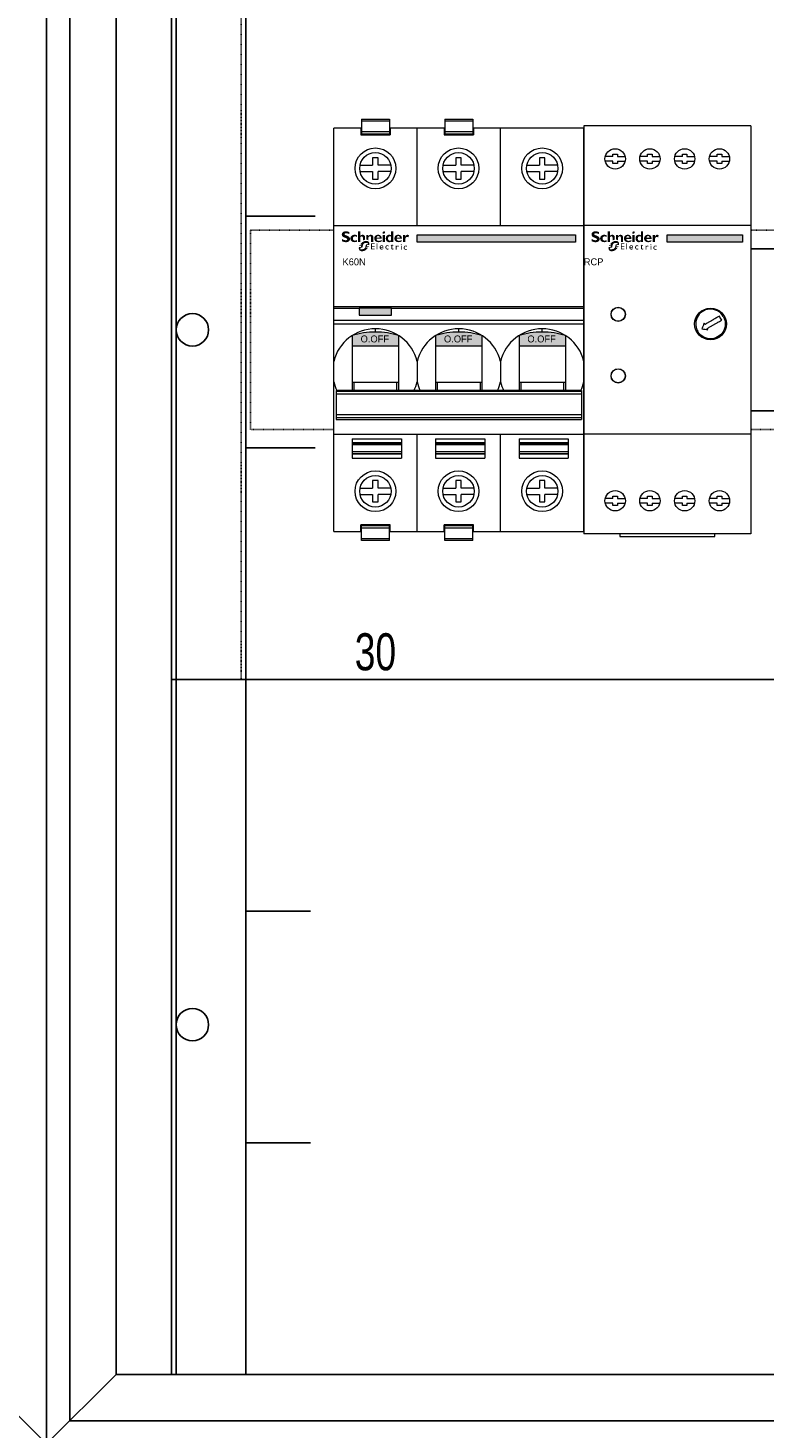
# Model space of a CAD drawing. Header units: millimetres. Extents: x 53896 to 55996, y -16755 to -13785.
# Tile 10 of 24: x 54675 to 54834, y -15602 to -15299. Entities that reach past the tile are written whole.
import ezdxf
from ezdxf.enums import TextEntityAlignment as Align

# ---------------------------------------------------------------- set-up
doc = ezdxf.new("R2010")
doc.units = ezdxf.units.MM
doc.header["$MEASUREMENT"] = 0
doc.linetypes.add('POINTILLE', pattern=[0.2, 0.06, -0.14])
doc.layers.add('2DE_OBJ_Schneider-Devices', color=7, linetype='Continuous', lineweight=18)
doc.layers.add('2DE_OBJ_Schneider-Logo', color=112, linetype='Continuous', lineweight=0)
for name, color, linetype in [('CP_WIPEOUT', 254, 'Continuous'), ('LAYER1', 7, 'Continuous'), ('LAYER13', 7, 'Continuous'), ('LAYER19', 7, 'Continuous'), ('LAYER27', 7, 'Continuous'), ('LAYER3', 7, 'Continuous'), ('LAYER9', 7, 'Continuous')]:
    doc.layers.add(name, color=color, linetype=linetype)
doc.styles.add('CP_ATTR', font='arial.ttf')

# ---------------------------------------------------------------- blocks, each defined once
blk = doc.blocks.new('SYMBOLE_G')
at = {"layer": 'LAYER3', "color": 7}
blk.add_line((580, -1665), (595, -1680), dxfattribs=at)
blk.add_lwpolyline([(0, 0), (595, 0), (595, -1830), (0, -1830)], close=True, dxfattribs=at)
blk = doc.blocks.new('__EDIGRA2__3456_G')
at = {"layer": 'LAYER27', "color": 7}
blk.add_lwpolyline([(5, -5), (300, -5), (300, -1675), (5, -1675)], close=True, dxfattribs=at)
at = {"layer": 'LAYER3', "color": 7}
for p, q in [((28, -15), (28, -1665)), ((15, -1665), (0, -1680))]:
    blk.add_line(p, q, dxfattribs=at)
for points in [[(0, 0), (305, 0), (305, -1830), (0, -1830)], [(15, -15), (290, -15), (290, -1665), (15, -1665)], [(15, -15), (28, -15), (28, -1665), (15, -1665)]]:
    blk.add_lwpolyline(points, close=True, dxfattribs=at)
at = {"layer": 'LAYER9', "color": 7}
for p, q in [((43, -1665), (43, -15)), ((43, -1415), (58, -1415)), ((43, -1465), (58, -1465)), ((43, -1515), (58, -1515)), ((43, -1515), (63, -1515)), ((43, -1565), (57, -1565)), ((43, -1615), (57, -1615))]:
    blk.add_line(p, q, dxfattribs=at)
at = {"layer": 'LAYER9', "color": 7, "width": 0.75}
blk.add_text('30', height=8, dxfattribs=at).set_placement((71, -1513), align=Align.CENTER)
blk = doc.blocks.new('__EDIGRA2__3462_G')
at = {"layer": 'LAYER13', "color": 7, "linetype": 'POINTILLE'}
blk.add_lwpolyline([(15, 0), (235, 0), (235, -150), (15, -150)], close=True, dxfattribs=at)
at = {"layer": 'LAYER13', "color": 7}
blk.add_lwpolyline([(35, -57), (215, -57), (215, -92), (35, -92)], close=True, dxfattribs=at)
at = {"layer": 'LAYER19', "color": 7}
blk.add_lwpolyline([(0, 0), (250, 0), (250, -150), (0, -150)], close=True, dxfattribs=at)
at = {"layer": 'LAYER19', "color": 253, "linetype": 'POINTILLE'}
blk.add_lwpolyline([(17, -53), (233, -53), (233, -96), (17, -96)], close=True, dxfattribs=at)
at = {"layer": 'LAYER19', "color": 7}
for centre in [(4.5, -74.5), (245.5, -74.5)]:
    blk.add_circle(centre, 3.5, dxfattribs=at)
blk = doc.blocks.new('__EDIGRA2__3594_G')
at = {"layer": 'LAYER19', "color": 7}
blk.add_lwpolyline([(0, 0), (250, 0), (250, -150), (0, -150)], close=True, dxfattribs=at)
for centre in [(4.5, -74.5), (245.5, -74.5)]:
    blk.add_circle(centre, 3.5, dxfattribs=at)
blk = doc.blocks.new('Logo Schneider_2009')
for points in [[(1.62, 8.12), (1.87, 8.01), (2.17, 7.9), (2.51, 7.77), (2.73, 7.68), (2.98, 7.54), (3.16, 7.4), (3.26, 7.26), (3.3, 7.1), (3.29, 7.04), (3.24, 6.86), (3.13, 6.73), (2.95, 6.63), (2.72, 6.57), (2.41, 6.55), (2.37, 6.55), (2.18, 6.56), (1.97, 6.59), (1.76, 6.64), (1.55, 6.71), (1.32, 6.79), (1.09, 6.9), (0.85, 7.02), (0.61, 7.16), (0.36, 7.32), (0.36, 6.02), (0.45, 5.97), (0.69, 5.86), (0.93, 5.76), (1.16, 5.67), (1.4, 5.6), (1.63, 5.54), (1.86, 5.49), (2.08, 5.46), (2.31, 5.44), (2.53, 5.43), (2.63, 5.43), (2.89, 5.45), (3.15, 5.48), (3.38, 5.53), (3.61, 5.6), (3.82, 5.69), (4.02, 5.8), (4.2, 5.92), (4.3, 6), (4.47, 6.17), (4.6, 6.35), (4.71, 6.55), (4.79, 6.77), (4.83, 7.01), (4.85, 7.26), (4.84, 7.35), (4.82, 7.58), (4.76, 7.8), (4.68, 8.01), (4.56, 8.2), (4.42, 8.38), (4.25, 8.55), (4.04, 8.71), (3.98, 8.75), (3.84, 8.82), (3.67, 8.9), (3.45, 9), (3.2, 9.11), (2.9, 9.23), (2.57, 9.36), (2.35, 9.45), (2.1, 9.58), (1.91, 9.72), (1.8, 9.86), (1.77, 10.01), (1.77, 10.04), (1.82, 10.21), (1.93, 10.33), (2.11, 10.42), (2.36, 10.48), (2.67, 10.5), (2.7, 10.49), (2.88, 10.49), (3.07, 10.46), (3.28, 10.42), (3.51, 10.36), (3.75, 10.28), (4.01, 10.19), (4.28, 10.09), (4.57, 9.97), (4.57, 11.12), (4.4, 11.19), (4.16, 11.29), (3.91, 11.37), (3.67, 11.44), (3.44, 11.5), (3.2, 11.54), (2.97, 11.57), (2.75, 11.59), (2.53, 11.59), (2.44, 11.59), (2.17, 11.58), (1.91, 11.55), (1.67, 11.5), (1.45, 11.43), (1.24, 11.35), (1.05, 11.24), (0.87, 11.12), (0.83, 11.1), (0.65, 10.93), (0.5, 10.75), (0.39, 10.56), (0.3, 10.34), (0.25, 10.11), (0.24, 9.87), (0.24, 9.79), (0.26, 9.55), (0.32, 9.32), (0.4, 9.11), (0.51, 8.91), (0.65, 8.73), (0.82, 8.57), (1.02, 8.42), (1.09, 8.37), (1.22, 8.3), (1.4, 8.22)], [(8.85, 6.63), (8.6, 6.54), (8.33, 6.46), (8.09, 6.4), (7.89, 6.37), (7.71, 6.35), (7.69, 6.35), (7.44, 6.38), (7.21, 6.44), (7, 6.54), (6.83, 6.69), (6.68, 6.86), (6.58, 7.06), (6.51, 7.29), (6.49, 7.55), (6.51, 7.77), (6.55, 7.99), (6.63, 8.18), (6.73, 8.34), (6.87, 8.48), (7.04, 8.58), (7.25, 8.65), (7.48, 8.7), (7.75, 8.71), (7.86, 8.71), (8.1, 8.68), (8.33, 8.62), (8.56, 8.54), (8.79, 8.43), (8.79, 9.4), (8.62, 9.45), (8.38, 9.52), (8.13, 9.58), (7.9, 9.62), (7.66, 9.64), (7.44, 9.65), (7.28, 9.65), (7.03, 9.63), (6.79, 9.58), (6.56, 9.52), (6.34, 9.44), (6.14, 9.33), (5.95, 9.21), (5.77, 9.06), (5.73, 9.03), (5.57, 8.86), (5.43, 8.67), (5.32, 8.47), (5.23, 8.26), (5.17, 8.03), (5.13, 7.79), (5.12, 7.53), (5.12, 7.49), (5.14, 7.24), (5.18, 7), (5.25, 6.77), (5.34, 6.56), (5.46, 6.37), (5.6, 6.19), (5.77, 6.02), (5.89, 5.92), (6.07, 5.8), (6.27, 5.69), (6.48, 5.61), (6.71, 5.54), (6.95, 5.49), (7.2, 5.46), (7.47, 5.45), (7.65, 5.46), (7.87, 5.48), (8.1, 5.51), (8.34, 5.57), (8.59, 5.64), (8.85, 5.73)], [(12.28, 6.41), (12.16, 6.34), (12.16, 7.83), (12.14, 8.11), (12.08, 8.34), (11.98, 8.51), (11.84, 8.63), (11.65, 8.7), (11.51, 8.71), (11.33, 8.68), (11.14, 8.6), (10.96, 8.46), (10.77, 8.26), (10.65, 8.1), (10.65, 5.51), (9.38, 5.51), (9.38, 11.52), (10.65, 11.52), (10.65, 8.99), (10.67, 8.99), (10.84, 9.18), (11.03, 9.34), (11.22, 9.47), (11.43, 9.56), (11.65, 9.62), (11.87, 9.65), (11.95, 9.65), (12.21, 9.64), (12.45, 9.59), (12.66, 9.5), (12.86, 9.39), (12.97, 9.3), (13.12, 9.13), (13.24, 8.95), (13.34, 8.74), (13.4, 8.51), (13.43, 8.26), (13.43, 8.1), (13.43, 6.86), (13.26, 6.83), (13.14, 6.79), (13.01, 6.75), (12.89, 6.71), (12.77, 6.66), (12.64, 6.6), (12.52, 6.54), (12.4, 6.48)], [(14.3, 6.84), (14.15, 6.86), (14.04, 6.86), (14.04, 9.57), (15.32, 9.57), (15.32, 9), (15.5, 9.19), (15.69, 9.35), (15.89, 9.47), (16.1, 9.56), (16.32, 9.62), (16.55, 9.65), (16.63, 9.65), (16.89, 9.64), (17.13, 9.58), (17.34, 9.5), (17.54, 9.38), (17.61, 9.32), (17.77, 9.16), (17.9, 8.99), (18, 8.78), (18.07, 8.56), (18.11, 8.31), (18.12, 8.1), (18.12, 5.51), (16.85, 5.51), (16.85, 8), (16.82, 8.28), (16.76, 8.49), (16.64, 8.65), (16.49, 8.76), (16.28, 8.8), (16.2, 8.81), (16.02, 8.78), (15.84, 8.7), (15.66, 8.55), (15.48, 8.36), (15.32, 8.14), (15.32, 6.4), (15.28, 6.44), (15.18, 6.52), (15.07, 6.59), (14.96, 6.65), (14.84, 6.71), (14.71, 6.75), (14.58, 6.79), (14.44, 6.82)], [(36.55, 8.09), (36.69, 8.25), (36.84, 8.36), (37, 8.43), (37.16, 8.46), (37.24, 8.45), (37.44, 8.4), (37.67, 8.31), (37.93, 8.16), (38.28, 9.3), (38.07, 9.44), (37.83, 9.56), (37.62, 9.63), (37.44, 9.65), (37.41, 9.65), (37.23, 9.63), (37.06, 9.57), (36.89, 9.47), (36.73, 9.33), (36.57, 9.16), (36.42, 8.95), (36.28, 8.7), (36.14, 8.42), (36.12, 8.42), (36.12, 9.59), (34.85, 9.59), (34.85, 5.53), (36.12, 5.53), (36.12, 7.28), (36.14, 7.33), (36.27, 7.63), (36.41, 7.88)], [(17.35, 4.39), (18.84, 4.39), (18.84, 4.85), (16.85, 4.85), (16.85, 1.32), (18.88, 1.32), (18.88, 1.79), (17.35, 1.79), (17.35, 2.89), (18.79, 2.89), (18.79, 3.33), (17.35, 3.33)], [(20.41, 4.85), (19.96, 4.85), (19.96, 1.32), (20.41, 1.32)], [(26.21, 3.69), (26.05, 3.7), (25.97, 3.7), (25.79, 3.68), (25.62, 3.63), (25.47, 3.57), (25.34, 3.48), (25.22, 3.36), (25.15, 3.27), (25.06, 3.13), (25, 2.98), (24.95, 2.82), (24.92, 2.64), (24.91, 2.45), (24.92, 2.37), (24.94, 2.19), (24.98, 2.02), (25.04, 1.87), (25.13, 1.73), (25.24, 1.6), (25.29, 1.56), (25.42, 1.46), (25.57, 1.38), (25.72, 1.32), (25.9, 1.29), (26.08, 1.28), (26.1, 1.28), (26.29, 1.29), (26.46, 1.32), (26.62, 1.36), (26.77, 1.42), (26.77, 1.87), (26.65, 1.82), (26.48, 1.76), (26.31, 1.73), (26.16, 1.72), (25.99, 1.73), (25.83, 1.76), (25.69, 1.82), (25.58, 1.9), (25.49, 2.01), (25.43, 2.14), (25.39, 2.3), (25.38, 2.48), (25.38, 2.61), (25.42, 2.78), (25.48, 2.94), (25.57, 3.07), (25.61, 3.11), (25.75, 3.2), (25.9, 3.26), (26.08, 3.28), (26.09, 3.28), (26.24, 3.26), (26.39, 3.22), (26.56, 3.14), (26.73, 3.04), (26.73, 3.53), (26.72, 3.53), (26.54, 3.61), (26.37, 3.66)], [(29.47, 3.65), (28.74, 3.65), (28.74, 4.14), (27.88, 3.29), (27.88, 3.24), (28.27, 3.24), (28.27, 2.01), (28.28, 1.89), (28.31, 1.73), (28.36, 1.59), (28.45, 1.48), (28.55, 1.39), (28.69, 1.33), (28.85, 1.29), (29.03, 1.28), (29.09, 1.28), (29.25, 1.31), (29.42, 1.36), (29.59, 1.44), (29.59, 1.87), (29.55, 1.85), (29.38, 1.77), (29.22, 1.72), (29.06, 1.7), (28.98, 1.71), (28.84, 1.77), (28.76, 1.88), (28.74, 2.05), (28.74, 3.24), (29.47, 3.24)], [(32.08, 3.51), (31.94, 3.53), (31.87, 3.52), (31.75, 3.48), (31.63, 3.4), (31.51, 3.29), (31.38, 3.13), (31.26, 2.94), (31.26, 3.47), (30.8, 3.47), (30.8, 1.15), (31.26, 1.15), (31.26, 2.36), (31.26, 2.41), (31.29, 2.58), (31.34, 2.74), (31.43, 2.88), (31.52, 2.97), (31.66, 3.05), (31.82, 3.08), (31.94, 3.06), (32.09, 2.99), (32.25, 2.86), (32.49, 3.26), (32.39, 3.35), (32.23, 3.45)], [(35.5, 3.1), (35.42, 2.96), (35.35, 2.81), (35.31, 2.65), (35.28, 2.47), (35.27, 2.28), (35.27, 2.2), (35.29, 2.02), (35.33, 1.85), (35.4, 1.7), (35.48, 1.56), (35.59, 1.43), (35.64, 1.38), (35.78, 1.28), (35.92, 1.21), (36.08, 1.15), (36.25, 1.12), (36.44, 1.11), (36.45, 1.11), (36.64, 1.12), (36.82, 1.15), (36.98, 1.19), (37.13, 1.25), (37.13, 1.7), (37.01, 1.65), (36.83, 1.59), (36.67, 1.56), (36.52, 1.55), (36.34, 1.56), (36.18, 1.59), (36.05, 1.65), (35.93, 1.73), (35.85, 1.84), (35.78, 1.97), (35.75, 2.13), (35.73, 2.31), (35.74, 2.44), (35.78, 2.61), (35.84, 2.77), (35.93, 2.9), (35.97, 2.93), (36.1, 3.03), (36.26, 3.09), (36.44, 3.11), (36.44, 3.11), (36.59, 3.09), (36.75, 3.05), (36.91, 2.97), (37.08, 2.87), (37.08, 3.36), (37.08, 3.36), (36.9, 3.44), (36.73, 3.49), (36.57, 3.52), (36.41, 3.53), (36.33, 3.53), (36.14, 3.51), (35.98, 3.46), (35.83, 3.4), (35.7, 3.3), (35.58, 3.19)]]:
    blk.add_hatch(color=112).paths.add_polyline_path(points)
h = blk.add_hatch(color=112)
h.paths.add_polyline_path([(21.06, 9.64), (20.8, 9.65), (20.77, 9.65), (20.51, 9.64), (20.27, 9.6), (20.04, 9.55), (19.82, 9.47), (19.61, 9.36), (19.42, 9.23), (19.24, 9.08), (19.22, 9.06), (19.06, 8.89), (18.92, 8.7), (18.81, 8.49), (18.73, 8.28), (18.67, 8.05), (18.63, 7.81), (18.61, 7.56), (18.61, 7.53), (18.63, 7.28), (18.66, 7.03), (18.73, 6.81), (18.81, 6.59), (18.93, 6.4), (19.07, 6.21), (19.23, 6.04), (19.26, 6.02), (19.44, 5.88), (19.62, 5.76), (19.83, 5.66), (20.05, 5.58), (20.28, 5.52), (20.52, 5.48), (20.78, 5.45), (20.96, 5.45), (21.23, 5.46), (21.49, 5.48), (21.73, 5.53), (21.97, 5.58), (22.19, 5.66), (22.4, 5.75), (22.6, 5.86), (22.79, 5.98), (22.79, 6.77), (22.55, 6.61), (22.32, 6.48), (22.1, 6.38), (21.88, 6.29), (21.66, 6.24), (21.45, 6.21), (21.28, 6.2), (21.01, 6.21), (20.77, 6.25), (20.56, 6.32), (20.38, 6.43), (20.23, 6.55), (20.12, 6.71), (20.03, 6.89), (19.97, 7.11), (19.94, 7.34), (22.85, 7.34), (22.85, 7.61), (22.83, 7.86), (22.79, 8.1), (22.73, 8.32), (22.64, 8.53), (22.53, 8.73), (22.4, 8.91), (22.3, 9.02), (22.12, 9.19), (21.93, 9.33), (21.73, 9.44), (21.52, 9.53), (21.29, 9.6)])
h.paths.add_polyline_path([(21.08, 8.87), (21.28, 8.8), (21.45, 8.69), (21.58, 8.53), (21.67, 8.33), (21.72, 8.09), (21.73, 8), (19.97, 8), (20.01, 8.26), (20.09, 8.47), (20.2, 8.64), (20.36, 8.77), (20.55, 8.85), (20.81, 8.89)], flags=16)
h = blk.add_hatch(color=112)
h.paths.add_polyline_path([(23.78, 11.44), (23.57, 11.28), (23.57, 11.28), (23.4, 11.07), (23.29, 10.86), (23.26, 10.65), (23.27, 10.52), (23.35, 10.33), (23.51, 10.22), (23.75, 10.18), (23.77, 10.18), (23.98, 10.22), (24.19, 10.33), (24.4, 10.5), (24.57, 10.69), (24.67, 10.9), (24.71, 11.11), (24.7, 11.24), (24.62, 11.43), (24.46, 11.54), (24.22, 11.58), (24.21, 11.58), (23.99, 11.54)])
h.paths.add_polyline_path([(24.61, 9.57), (23.34, 9.57), (23.34, 5.51), (24.61, 5.51)])
h = blk.add_hatch(color=112)
h.paths.add_polyline_path([(28.16, 9.4), (27.93, 9.5), (27.69, 9.57), (27.46, 9.62), (27.22, 9.65), (27.1, 9.65), (26.85, 9.64), (26.61, 9.6), (26.38, 9.53), (26.17, 9.44), (25.97, 9.32), (25.79, 9.18), (25.69, 9.08), (25.55, 8.91), (25.42, 8.71), (25.32, 8.51), (25.24, 8.29), (25.19, 8.05), (25.15, 7.81), (25.14, 7.55), (25.15, 7.29), (25.19, 7.05), (25.25, 6.82), (25.33, 6.6), (25.43, 6.39), (25.56, 6.2), (25.69, 6.04), (25.86, 5.87), (26.05, 5.72), (26.25, 5.61), (26.46, 5.52), (26.69, 5.46), (26.93, 5.43), (27.04, 5.43), (27.29, 5.45), (27.52, 5.49), (27.74, 5.57), (27.95, 5.69), (28.15, 5.83), (28.16, 5.84), (28.16, 5.51), (29.44, 5.51), (29.44, 11.52), (28.16, 11.52)])
h.paths.add_polyline_path([(28.16, 8.58), (28.16, 6.63), (27.95, 6.47), (27.73, 6.36), (27.52, 6.3), (27.42, 6.3), (27.19, 6.31), (27, 6.37), (26.83, 6.46), (26.69, 6.59), (26.58, 6.76), (26.51, 6.96), (26.46, 7.2), (26.43, 7.52), (26.45, 7.81), (26.49, 8.06), (26.56, 8.28), (26.66, 8.45), (26.79, 8.59), (26.95, 8.7), (27.13, 8.77), (27.35, 8.8), (27.46, 8.81), (27.69, 8.78), (27.91, 8.71)], flags=16)
h = blk.add_hatch(color=112)
h.paths.add_polyline_path([(32.44, 9.64), (32.19, 9.65), (32.16, 9.65), (31.9, 9.64), (31.65, 9.6), (31.42, 9.55), (31.2, 9.47), (31, 9.36), (30.81, 9.23), (30.63, 9.08), (30.61, 9.06), (30.45, 8.89), (30.31, 8.7), (30.2, 8.49), (30.11, 8.28), (30.05, 8.05), (30.01, 7.81), (30, 7.56), (30, 7.53), (30.01, 7.28), (30.05, 7.03), (30.11, 6.81), (30.2, 6.59), (30.32, 6.4), (30.45, 6.21), (30.62, 6.04), (30.64, 6.02), (30.82, 5.88), (31.01, 5.76), (31.21, 5.66), (31.43, 5.58), (31.66, 5.52), (31.91, 5.48), (32.17, 5.45), (32.35, 5.45), (32.62, 5.46), (32.88, 5.48), (33.12, 5.53), (33.35, 5.58), (33.58, 5.66), (33.79, 5.75), (33.98, 5.86), (34.18, 5.98), (34.18, 6.77), (33.94, 6.61), (33.71, 6.48), (33.49, 6.38), (33.26, 6.29), (33.05, 6.24), (32.83, 6.21), (32.67, 6.2), (32.4, 6.21), (32.16, 6.25), (31.95, 6.32), (31.77, 6.43), (31.62, 6.55), (31.5, 6.71), (31.41, 6.89), (31.36, 7.11), (31.33, 7.34), (34.23, 7.34), (34.24, 7.61), (34.22, 7.86), (34.18, 8.1), (34.11, 8.32), (34.03, 8.53), (33.92, 8.73), (33.79, 8.91), (33.69, 9.02), (33.51, 9.19), (33.32, 9.33), (33.12, 9.44), (32.91, 9.53), (32.68, 9.6)])
h.paths.add_polyline_path([(32.47, 8.87), (32.67, 8.8), (32.84, 8.69), (32.96, 8.53), (33.05, 8.33), (33.11, 8.09), (33.12, 8), (31.35, 8), (31.39, 8.26), (31.47, 8.47), (31.59, 8.64), (31.74, 8.77), (31.93, 8.85), (32.19, 8.89)], flags=16)
h = blk.add_hatch(color=112)
h.paths.add_polyline_path([(11.79, 5.39), (11.67, 5.31), (11.55, 5.21), (11.44, 5.12), (11.32, 5.01), (11.21, 4.9), (11.19, 4.88), (11.09, 4.78), (10.99, 4.68), (10.89, 4.58), (10.8, 4.47), (10.72, 4.36), (10.63, 4.25), (11.4, 4.25), (11.23, 3.74), (10.31, 3.74), (10.26, 3.63), (10.19, 3.51), (10.14, 3.4), (10.09, 3.26), (11.16, 3.26), (10.99, 2.76), (9.93, 2.76), (9.9, 2.61), (9.88, 2.47), (9.86, 2.33), (9.85, 2.19), (9.85, 2.1), (9.86, 1.95), (9.87, 1.8), (9.89, 1.66), (9.92, 1.52), (9.96, 1.39), (10.01, 1.27), (10.07, 1.15), (10.14, 1.04), (10.22, 0.93), (10.3, 0.83), (10.34, 0.8), (10.43, 0.71), (10.53, 0.64), (10.64, 0.56), (10.75, 0.5), (10.87, 0.45), (11, 0.41), (11.13, 0.37), (11.27, 0.34), (11.42, 0.33), (11.57, 0.32), (11.68, 0.31), (11.81, 0.32), (11.94, 0.32), (12.06, 0.34), (12.19, 0.35), (12.32, 0.37), (12.44, 0.4), (12.57, 0.43), (12.69, 0.47), (12.82, 0.51), (12.94, 0.56), (13.06, 0.61), (13.18, 0.66), (13.31, 0.72), (13.43, 0.79), (13.55, 0.86), (13.67, 0.94), (13.79, 1.02), (13.91, 1.1), (14.02, 1.19), (14.14, 1.29), (14.26, 1.39), (14.37, 1.49), (14.47, 1.58), (14.57, 1.68), (14.67, 1.78), (14.77, 1.89), (14.86, 2), (14.95, 2.1), (15.04, 2.21), (15.11, 2.32), (14.12, 2.32), (14.27, 2.82), (15.42, 2.82), (15.48, 2.94), (15.54, 3.07), (15.6, 3.2), (15.63, 3.3), (14.38, 3.3), (14.44, 3.51), (14.52, 3.8), (15.78, 3.8), (15.79, 3.83), (15.81, 3.97), (15.83, 4.11), (15.84, 4.25), (15.85, 4.38), (15.85, 4.4), (15.84, 4.55), (15.83, 4.7), (15.8, 4.84), (15.77, 4.97), (15.73, 5.1), (15.68, 5.22), (15.61, 5.34), (15.54, 5.45), (15.46, 5.55), (15.37, 5.65), (15.28, 5.74), (15.18, 5.82), (15.07, 5.89), (14.96, 5.95), (14.84, 6.01), (14.71, 6.05), (14.58, 6.09), (14.44, 6.12), (14.3, 6.14), (14.15, 6.15), (14, 6.16), (13.89, 6.16), (13.76, 6.15), (13.64, 6.14), (13.51, 6.12), (13.38, 6.1), (13.25, 6.08), (13.13, 6.05), (13, 6.01), (12.88, 5.97), (12.76, 5.93), (12.63, 5.88), (12.51, 5.82), (12.39, 5.76), (12.27, 5.7), (12.15, 5.63), (12.03, 5.56), (11.91, 5.48)])
h.paths.add_polyline_path([(12.61, 4.51), (12.73, 4.62), (12.86, 4.71), (12.97, 4.79), (13.09, 4.85), (13.22, 4.9), (13.35, 4.93), (13.48, 4.96), (13.63, 4.98), (13.77, 4.98), (15.01, 4.98), (14.85, 4.25), (14.1, 4.25), (14, 4.23), (13.93, 4.14), (13.77, 3.51), (13.52, 2.59), (13.48, 2.46), (13.43, 2.34), (13.36, 2.22), (13.28, 2.12), (13.19, 2.01), (13.08, 1.92), (12.98, 1.84), (12.87, 1.76), (12.75, 1.69), (12.62, 1.64), (12.5, 1.59), (12.37, 1.55), (12.23, 1.52), (12.09, 1.5), (11.93, 1.49), (10.68, 1.49), (10.88, 2.29), (11.66, 2.29), (11.79, 2.33), (11.85, 2.38), (11.91, 2.47), (12.14, 3.51), (12.22, 3.83), (12.25, 3.93), (12.3, 4.06), (12.36, 4.18), (12.43, 4.29), (12.52, 4.41)], flags=16)
h = blk.add_hatch(color=112)
h.paths.add_polyline_path([(22.74, 3.7), (22.56, 3.69), (22.39, 3.65), (22.24, 3.59), (22.1, 3.5), (21.98, 3.39), (21.97, 3.38), (21.86, 3.25), (21.78, 3.11), (21.72, 2.96), (21.68, 2.79), (21.66, 2.61), (21.66, 2.52), (21.67, 2.34), (21.7, 2.17), (21.75, 2.01), (21.82, 1.86), (21.91, 1.71), (21.97, 1.65), (22.08, 1.52), (22.21, 1.43), (22.36, 1.35), (22.52, 1.31), (22.7, 1.28), (22.78, 1.28), (22.96, 1.29), (23.13, 1.31), (23.29, 1.36), (23.45, 1.42), (23.61, 1.5), (23.71, 1.56), (23.71, 2), (23.54, 1.9), (23.38, 1.82), (23.21, 1.76), (23.06, 1.73), (22.9, 1.72), (22.72, 1.73), (22.57, 1.77), (22.44, 1.84), (22.33, 1.93), (22.24, 2.05), (22.17, 2.2), (22.13, 2.37), (22.12, 2.42), (23.75, 2.42), (23.75, 2.63), (23.72, 2.82), (23.69, 2.99), (23.64, 3.14), (23.57, 3.28), (23.49, 3.39), (23.4, 3.49), (23.29, 3.57), (23.16, 3.63), (23.03, 3.67), (22.87, 3.7)])
h.paths.add_polyline_path([(22.75, 3.31), (22.92, 3.29), (23.06, 3.23), (23.16, 3.14), (23.23, 3.01), (23.28, 2.85), (23.29, 2.73), (22.12, 2.73), (22.17, 2.91), (22.24, 3.06), (22.34, 3.17), (22.46, 3.25), (22.61, 3.29)], flags=16)
h = blk.add_hatch(color=112)
h.paths.add_polyline_path([(34.08, 4.39), (33.96, 4.43), (33.79, 4.38), (33.69, 4.3), (33.61, 4.17), (33.62, 4.02), (33.67, 3.95), (33.78, 3.9), (33.94, 3.97), (34.05, 4.04), (34.13, 4.17), (34.13, 4.32)])
h.paths.add_polyline_path([(34.1, 3.47), (33.65, 3.47), (33.65, 1.15), (34.1, 1.15)])
blk = doc.blocks.new('Schneider Electric-logo')
at = {"color": 3, "xscale": 45.60207954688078, "yscale": 45.60207954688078, "zscale": 45.60207954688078}
blk.add_blockref('Logo Schneider_2009', (2560, 1257), dxfattribs=at)
blk = doc.blocks.new('SE_logo')
at = {"xscale": 0.2, "yscale": 0.2, "zscale": 0.2}
blk.add_blockref('Schneider Electric-logo', (-516.3, -249.2), dxfattribs=at)
blk = doc.blocks.new('2d_przek_ircp_se20_f5mwx2e')
blk.add_wipeout([(0, 44.05), (36, 44.05), (36, -44.05), (28.25, -44.05), (28.25, -44.65), (7.75, -44.65), (7.75, -44.05), (0, -44.05)]).dxf.layer = 'CP_WIPEOUT'
at = {"lineweight": 0}
h = blk.add_hatch(color=112, dxfattribs=at)
h.dxf.hatch_style = 1
h.paths.add_polyline_path([(34.21, 20.49), (18, 20.49), (18, 18.94), (34.21, 18.94)])
for p, q in [((36, 44.05), (0, 44.05)), ((6.25, 37.4), (4.61, 37.4)), ((6.25, 36.4), (4.61, 36.4)), ((6.25, 37.4), (6.25, 37.9)), ((6.25, 37.9), (7.25, 37.9)), ((6.25, 35.9), (6.25, 36.4)), ((7.25, 37.9), (7.25, 37.4)), ((7.25, 37.4), (8.89, 37.4)), ((7.25, 36.4), (8.89, 36.4)), ((7.25, 36.4), (7.25, 35.9)), ((13.75, 37.4), (12.11, 37.4)), ((13.75, 36.4), (12.11, 36.4)), ((13.75, 37.4), (13.75, 37.9)), ((13.75, 37.9), (14.75, 37.9)), ((13.75, 35.9), (13.75, 36.4)), ((14.75, 37.9), (14.75, 37.4)), ((14.75, 37.4), (16.39, 37.4)), ((14.75, 36.4), (16.39, 36.4)), ((14.75, 36.4), (14.75, 35.9)), ((21.25, 37.4), (19.61, 37.4)), ((21.25, 36.4), (19.61, 36.4)), ((21.25, 37.4), (21.25, 37.9)), ((21.25, 37.9), (22.25, 37.9)), ((21.25, 35.9), (21.25, 36.4)), ((22.25, 37.9), (22.25, 37.4)), ((22.25, 37.4), (23.89, 37.4)), ((22.25, 36.4), (23.89, 36.4)), ((22.25, 36.4), (22.25, 35.9)), ((28.75, 37.4), (27.11, 37.4)), ((28.75, 36.4), (27.11, 36.4)), ((28.75, 37.4), (28.75, 37.9)), ((28.75, 37.9), (29.75, 37.9)), ((28.75, 35.9), (28.75, 36.4)), ((29.75, 37.9), (29.75, 37.4)), ((29.75, 37.4), (31.39, 37.4)), ((29.75, 36.4), (31.39, 36.4)), ((29.75, 36.4), (29.75, 35.9)), ((7.25, 35.9), (6.25, 35.9)), ((14.75, 35.9), (13.75, 35.9)), ((22.25, 35.9), (21.25, 35.9)), ((29.75, 35.9), (28.75, 35.9)), ((36, 22.5), (0, 22.5)), ((36, -22.5), (0, -22.5)), ((6.25, -36.4), (6.25, -35.9)), ((6.25, -35.9), (7.25, -35.9)), ((7.25, -35.9), (7.25, -36.4)), ((13.75, -36.4), (13.75, -35.9)), ((13.75, -35.9), (14.75, -35.9)), ((14.75, -35.9), (14.75, -36.4)), ((21.25, -36.4), (21.25, -35.9)), ((21.25, -35.9), (22.25, -35.9)), ((22.25, -35.9), (22.25, -36.4)), ((28.75, -36.4), (28.75, -35.9)), ((28.75, -35.9), (29.75, -35.9)), ((29.75, -35.9), (29.75, -36.4)), ((6.25, -36.4), (4.61, -36.4)), ((6.25, -37.4), (4.61, -37.4)), ((6.25, -37.9), (6.25, -37.4)), ((7.25, -37.9), (6.25, -37.9)), ((7.25, -36.4), (8.89, -36.4)), ((7.25, -37.4), (8.89, -37.4)), ((7.25, -37.4), (7.25, -37.9)), ((13.75, -36.4), (12.11, -36.4)), ((13.75, -37.4), (12.11, -37.4)), ((13.75, -37.9), (13.75, -37.4)), ((14.75, -37.9), (13.75, -37.9)), ((14.75, -36.4), (16.39, -36.4)), ((14.75, -37.4), (16.39, -37.4)), ((14.75, -37.4), (14.75, -37.9)), ((21.25, -36.4), (19.61, -36.4)), ((21.25, -37.4), (19.61, -37.4)), ((21.25, -37.9), (21.25, -37.4)), ((22.25, -37.9), (21.25, -37.9)), ((22.25, -36.4), (23.89, -36.4)), ((22.25, -37.4), (23.89, -37.4)), ((22.25, -37.4), (22.25, -37.9)), ((28.75, -36.4), (27.11, -36.4)), ((28.75, -37.4), (27.11, -37.4)), ((28.75, -37.9), (28.75, -37.4)), ((29.75, -37.9), (28.75, -37.9)), ((29.75, -36.4), (31.39, -36.4)), ((29.75, -37.4), (31.39, -37.4)), ((29.75, -37.4), (29.75, -37.9)), ((36, -44.05), (0, -44.05)), ((7.75, -44.05), (7.75, -44.65)), ((7.75, -44.65), (28.25, -44.65)), ((28.25, -44.65), (28.25, -44.05))]:
    blk.add_line(p, q, dxfattribs=at)
for points in [[(0, 44.05), (0, -44.05)], [(36, 44.05), (36, -44.05)]]:
    blk.add_lwpolyline(points, dxfattribs=at)
at = {"color": 112, "lineweight": 0}
blk.add_lwpolyline([(18, 20.49), (34.21, 20.49), (34.21, 18.94), (18, 18.94)], close=True, dxfattribs=at)
at = {"lineweight": 0}
for centre, radius in [((6.75, 36.9), 2.2), ((14.25, 36.9), 2.2), ((21.75, 36.9), 2.2), ((29.25, 36.9), 2.2), ((7.4, 3.35), 1.55), ((7.4, 3.35), 1.5), ((27.33, 1.27), 3.42), ((7.4, -9.95), 1.55), ((7.4, -9.95), 1.5), ((6.75, -36.9), 2.2), ((14.25, -36.9), 2.2), ((21.75, -36.9), 2.2), ((29.25, -36.9), 2.2)]:
    blk.add_circle(centre, radius, dxfattribs=at)
for points, knots in [([(30.09, 2.87), (29.8, 3.39), (29.35, 3.81), (28.83, 4.09), (28.31, 4.37), (27.7, 4.5), (27.11, 4.46), (26.54, 4.42), (25.98, 4.23), (25.51, 3.91), (25.06, 3.59), (24.68, 3.16), (24.44, 2.66), (24.19, 2.12), (24.08, 1.51), (24.15, 0.92), (24.2, 0.49), (24.34, 0.06), (24.56, -0.32)], [0, 0, 0, 0, 0.177008, 0.177008, 0.177008, 0.354998, 0.354998, 0.354998, 0.525225, 0.525225, 0.525225, 0.691132, 0.691132, 0.691132, 0.868615, 0.868615, 0.868615, 1, 1, 1, 1]), ([(30.09, 2.87), (30.39, 2.36), (30.54, 1.77), (30.52, 1.18), (30.5, 0.58), (30.31, -0.01), (29.98, -0.51), (29.69, -0.93), (29.31, -1.28), (28.86, -1.53), (28.34, -1.81), (27.75, -1.95), (27.16, -1.92), (26.56, -1.88), (25.98, -1.68), (25.5, -1.35), (25.12, -1.08), (24.79, -0.73), (24.56, -0.32)], [0, 0, 0, 0, 0.176228, 0.176228, 0.176228, 0.355079, 0.355079, 0.355079, 0.507005, 0.507005, 0.507005, 0.683644, 0.683644, 0.683644, 0.860509, 0.860509, 0.860509, 1, 1, 1, 1]), ([(25.97, 1.42), (25.89, 1.22), (25.81, 1.04), (25.72, 0.84), (25.65, 0.65), (25.56, 0.46), (25.45, 0.19)], [0, 0, 0, 0, 0.5259137, 0.5259137, 0.5259137, 0.9999879, 0.9999879, 0.9999879, 0.9999879]), ([(25.45, 0.19), (25.74, 0.16), (25.96, 0.13), (26.16, 0.11), (26.37, 0.08), (26.57, 0.06), (26.77, 0.03)], [0, 0, 0, 0, 0.486822, 0.486822, 0.486822, 1, 1, 1, 1]), ([(29.24, 2.96), (28.92, 2.77), (28.67, 2.63), (28.46, 2.51), (28.13, 2.32), (27.9, 2.19), (27.74, 2.09), (27.57, 2), (27.48, 1.94), (27.39, 1.89), (27.29, 1.83), (27.21, 1.78), (27.12, 1.73), (27.03, 1.68), (26.94, 1.63), (26.84, 1.57), (26.77, 1.53), (26.69, 1.49), (26.58, 1.42), (26.48, 1.37), (26.35, 1.29), (26.16, 1.18), (26.15, 1.17), (26.14, 1.17), (26.12, 1.16)], [0, 0, 0, 0, 0.092574, 0.092574, 0.092574, 0.2396111, 0.2396111, 0.2396111, 0.3925098, 0.3925098, 0.3925098, 0.5585126, 0.5585126, 0.5585126, 0.7262159, 0.7262159, 0.7262159, 0.8658086, 0.8658086, 0.8658086, 0.9910554, 0.9910554, 0.9910554, 1, 1, 1, 1]), ([(26.62, 0.29), (26.82, 0.41), (26.96, 0.49), (27.06, 0.55), (27.17, 0.61), (27.25, 0.66), (27.33, 0.7), (27.42, 0.75), (27.5, 0.8), (27.59, 0.85), (27.67, 0.9), (27.75, 0.95), (27.84, 0.99), (27.91, 1.04), (27.99, 1.08), (28.11, 1.15), (28.23, 1.22), (28.4, 1.32), (28.66, 1.47), (28.82, 1.56), (29.03, 1.68), (29.28, 1.83), (29.42, 1.9), (29.57, 1.99), (29.74, 2.09)], [0, 0, 0, 0, 0.1256001, 0.1256001, 0.1256001, 0.2633611, 0.2633611, 0.2633611, 0.4251786, 0.4251786, 0.4251786, 0.5770739, 0.5770739, 0.5770739, 0.714099, 0.714099, 0.714099, 0.8570495, 0.8570495, 0.8570495, 0.9502135, 0.9502135, 0.9502135, 1, 1, 1, 1])]:
    blk.add_open_spline(points, degree=3, knots=knots, dxfattribs=at)
for points in [[(26.12, 1.16), (26.07, 1.24), (26.02, 1.33), (25.97, 1.42)], [(26.77, 0.03), (26.72, 0.12), (26.67, 0.21), (26.62, 0.29)], [(29.49, 2.52), (29.41, 2.67), (29.32, 2.81), (29.24, 2.96)], [(29.74, 2.09), (29.66, 2.24), (29.57, 2.38), (29.49, 2.52)]]:
    blk.add_open_spline(points, degree=3, dxfattribs=at)
at = {"layer": '2DE_OBJ_Schneider-Logo', "lineweight": 0, "xscale": 0.04182049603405, "yscale": 0.04182049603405, "zscale": 0.04182049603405}
blk.add_blockref('SE_logo', (1.73, 16.75), dxfattribs=at)
at = {"style": 'CP_ATTR', "flags": 9}
for tag, p in [('MARK3', (0, 0.01)), ('FUNCTION', (0, 0.01)), ('CHARACTER', (0, 0.01)), ('PRODUCER', (0, 0.01)), ('ORDER-NO', (0, 0.01)), ('PRODUCT-TYPE', (0, 0.01)), ('ARTICLE', (0, 0.01)), ('NAME', (0, 0.01)), ('OTHER', (0, 0)), ('LINK', (0, 0)), ('IP', (0, 0)), ('NUMBER_OF_POLES', (0, 0)), ('POWER_LOSSES', (0, 0)), ('POWER', (0, 0)), ('VOLTAGE', (0, 0)), ('CURRENT', (0.01, 0.01)), ('MARK2', (0.01, 0.01)), ('GROUP', (0.01, 0)), ('NUMBER', (0.01, 0)), ('TEXT_01', (0.01, 0))]:
    blk.add_attdef(tag, text='', height=0.0005, dxfattribs=at).set_placement(p, align=Align.MIDDLE_LEFT)
at = {"linetype": 'ByBlock', "style": 'CP_ATTR', "flags": 9}
blk.add_attdef('WEIGHT', text='', height=0.0005, dxfattribs=at).set_placement((0, 0), align=Align.MIDDLE_LEFT)
at = {"layer": '2DE_OBJ_Schneider-Logo', "color": 253, "lineweight": 0, "insert": (1.87, 14.67), "char_height": 1.5, "attachment_point": 5}
blk.add_mtext_dynamic_manual_height_columns('iRCP', width=0.3448, gutter_width=12.5, heights=[1.76], dxfattribs=at)
blk = doc.blocks.new('2d_wyl_ic60_n_h_3p_se120_5u6w95p')
blk.add_wipeout([(0, 43.5), (6, 43.5), (6, 45.5), (12, 45.5), (12, 43.5), (24, 43.5), (24, 45.5), (30, 45.5), (30, 43.5), (54, 43.5), (54, -43.5), (30, -43.5), (30, -45.5), (24, -45.5), (24, -43.5), (12, -43.5), (12, -45.5), (6, -45.5), (6, -43.5), (0, -43.5)]).dxf.layer = 'CP_WIPEOUT'
at = {"lineweight": 0}
h = blk.add_hatch(color=112, dxfattribs=at)
h.dxf.hatch_style = 1
h.paths.add_polyline_path([(52.21, 20.5), (18, 20.5), (18, 18.95), (52.21, 18.95)])
h = blk.add_hatch(color=251, dxfattribs=at)
h.dxf.hatch_style = 1
h.paths.add_polyline_path([(12.5, 4.67), (5.5, 4.67), (5.5, 3.17), (12.5, 3.17)])
h = blk.add_hatch(color=112, dxfattribs=at)
h.dxf.hatch_style = 1
edge = h.paths.add_edge_path()
edge.add_line((4, -1.24), (4, -3.47))
edge.add_line((4, -3.47), (14, -3.47))
edge.add_line((14, -3.47), (14, -1.24))
edge.add_ellipse((9, -7.06), major_axis=(10.66, 0), ratio=0.617793, start_angle=62.0259, end_angle=90)
edge.add_ellipse((9, -7.06), major_axis=(10.66, 0), ratio=0.617793, start_angle=90, end_angle=117.9741)
h = blk.add_hatch(color=112, dxfattribs=at)
h.dxf.hatch_style = 1
edge = h.paths.add_edge_path()
edge.add_line((22, -1.24), (22, -3.47))
edge.add_line((22, -3.47), (32, -3.47))
edge.add_line((32, -3.47), (32, -1.24))
edge.add_ellipse((27, -7.06), major_axis=(10.66, 0), ratio=0.617793, start_angle=62.0259, end_angle=90)
edge.add_ellipse((27, -7.06), major_axis=(10.66, 0), ratio=0.617793, start_angle=90, end_angle=117.9741)
h = blk.add_hatch(color=112, dxfattribs=at)
h.dxf.hatch_style = 1
edge = h.paths.add_edge_path()
edge.add_line((40, -1.24), (40, -3.47))
edge.add_line((40, -3.47), (50, -3.47))
edge.add_line((50, -3.47), (50, -1.24))
edge.add_ellipse((45, -7.06), major_axis=(10.66, 0), ratio=0.617793, start_angle=62.0259, end_angle=90)
edge.add_ellipse((45, -7.06), major_axis=(10.66, 0), ratio=0.617793, start_angle=90, end_angle=117.9741)
for p, q in [((6, 45.5), (6, 42.1)), ((6, 45.5), (12, 45.5)), ((12, 45.5), (12, 42.1)), ((24, 45.5), (24, 42.1)), ((24, 45.5), (30, 45.5)), ((30, 45.5), (30, 42.1)), ((0, -43.5), (0, 43.5)), ((6, 43.5), (0, 43.5)), ((5.85, 43.5), (5.85, 42.1)), ((6, 45.1), (12, 45.1)), ((6, 42.8), (12, 42.8)), ((24, 43.5), (12, 43.5)), ((12.15, 43.5), (12.15, 42.1)), ((23.85, 43.5), (23.85, 42.1)), ((24, 45.1), (30, 45.1)), ((24, 42.8), (30, 42.8)), ((54, 43.5), (30, 43.5)), ((30.15, 43.5), (30.15, 42.1)), ((54, -43.5), (54, 43.5)), ((5.85, 42.1), (12.15, 42.1)), ((6, 42.3), (12, 42.3)), ((23.85, 42.1), (30.15, 42.1)), ((24, 42.3), (30, 42.3)), ((8.4, 37.15), (8.4, 35.55)), ((9.6, 37.15), (8.4, 37.15)), ((9.6, 35.55), (9.6, 37.15)), ((26.33, 37.15), (26.33, 35.55)), ((27.53, 37.15), (26.33, 37.15)), ((27.53, 35.55), (27.53, 37.15)), ((44.4, 37.15), (44.4, 35.55)), ((45.6, 37.15), (44.4, 37.15)), ((45.6, 35.55), (45.6, 37.15)), ((5.67, 35.55), (8.4, 35.55)), ((5.67, 34.15), (8.4, 34.15)), ((8.4, 34.15), (8.4, 32.55)), ((12.33, 35.55), (9.6, 35.55)), ((12.33, 34.15), (9.6, 34.15)), ((9.6, 32.55), (9.6, 34.15)), ((23.6, 35.55), (26.33, 35.55)), ((23.6, 34.15), (26.33, 34.15)), ((26.33, 34.15), (26.33, 32.55)), ((30.25, 35.55), (27.53, 35.55)), ((30.25, 34.15), (27.53, 34.15)), ((27.53, 32.55), (27.53, 34.15)), ((41.67, 35.55), (44.4, 35.55)), ((41.67, 34.15), (44.4, 34.15)), ((44.4, 34.15), (44.4, 32.55)), ((48.33, 35.55), (45.6, 35.55)), ((48.33, 34.15), (45.6, 34.15)), ((45.6, 32.55), (45.6, 34.15)), ((8.4, 32.55), (9.6, 32.55)), ((26.33, 32.55), (27.53, 32.55)), ((44.4, 32.55), (45.6, 32.55)), ((0, 22.5), (54, 22.5)), ((0, 5.07), (54, 5.07)), ((0, 4.67), (5.5, 4.67)), ((12.5, 4.67), (54, 4.67)), ((0, 2.07), (54, 2.07)), ((0, 1.27), (54, 1.27)), ((9, -0.47), (9, 0.23)), ((27, -0.47), (27, 0.23)), ((45, -0.47), (45, 0.23)), ((4, -1.24), (4, -13.12)), ((14, -1.24), (14, -13.12)), ((22, -1.24), (22, -13.12)), ((32, -1.24), (32, -13.12)), ((40, -1.24), (40, -13.12)), ((50, -1.24), (50, -13.12)), ((4, -3.47), (14, -3.47)), ((22, -3.47), (32, -3.47)), ((40, -3.47), (50, -3.47)), ((4, -11.27), (14, -11.27)), ((4.35, -11.27), (4.35, -13.12)), ((13.65, -13.12), (13.65, -11.27)), ((22, -11.27), (32, -11.27)), ((22.35, -11.27), (22.35, -13.12)), ((31.65, -13.12), (31.65, -11.27)), ((40, -11.27), (50, -11.27)), ((40.35, -11.27), (40.35, -13.12)), ((49.65, -13.12), (49.65, -11.27)), ((53.45, -13.12), (0.55, -13.12)), ((0.55, -13.12), (0.55, -19.33)), ((53.45, -13.33), (0.55, -13.33)), ((53.45, -13.86), (0.55, -13.86)), ((53.45, -13.12), (53.45, -19.33)), ((53.45, -18.36), (0.55, -18.36)), ((53.45, -19.02), (0.55, -19.02)), ((0.55, -19.33), (53.45, -19.33)), ((0, -22.5), (54, -22.5)), ((4, -23.5), (4, -27.7)), ((4, -23.5), (14.6, -23.5)), ((14.6, -23.5), (14.6, -27.7)), ((22, -23.5), (22, -27.7)), ((22, -23.5), (32.6, -23.5)), ((32.6, -23.5), (32.6, -27.7)), ((40, -23.5), (40, -27.7)), ((40, -23.5), (50.6, -23.5)), ((50.6, -23.5), (50.6, -27.7)), ((4, -24.35), (14.6, -24.35)), ((4, -24.5), (14.6, -24.5)), ((14.6, -24.83), (4, -24.83)), ((14.6, -26.36), (4, -26.36)), ((4, -26.7), (14.6, -26.7)), ((14.6, -26.85), (4, -26.85)), ((22, -24.35), (32.6, -24.35)), ((22, -24.5), (32.6, -24.5)), ((32.6, -24.83), (22, -24.83)), ((32.6, -26.36), (22, -26.36)), ((22, -26.7), (32.6, -26.7)), ((32.6, -26.85), (22, -26.85)), ((40, -24.35), (50.6, -24.35)), ((40, -24.5), (50.6, -24.5)), ((50.6, -24.83), (40, -24.83)), ((50.6, -26.36), (40, -26.36)), ((40, -26.7), (50.6, -26.7)), ((50.6, -26.85), (40, -26.85)), ((4, -27.7), (14.6, -27.7)), ((22, -27.7), (32.6, -27.7)), ((40, -27.7), (50.6, -27.7)), ((8.4, -32.55), (8.4, -34.15)), ((9.6, -32.55), (8.4, -32.55)), ((9.6, -34.15), (9.6, -32.55)), ((26.33, -32.55), (26.33, -34.15)), ((27.53, -32.55), (26.33, -32.55)), ((27.53, -34.15), (27.53, -32.55)), ((44.4, -32.55), (44.4, -34.15)), ((45.6, -32.55), (44.4, -32.55)), ((45.6, -34.15), (45.6, -32.55)), ((5.67, -34.15), (8.4, -34.15)), ((5.67, -35.55), (8.4, -35.55)), ((8.4, -35.55), (8.4, -37.15)), ((12.33, -34.15), (9.6, -34.15)), ((12.33, -35.55), (9.6, -35.55)), ((9.6, -37.15), (9.6, -35.55)), ((23.6, -34.15), (26.33, -34.15)), ((23.6, -35.55), (26.33, -35.55)), ((26.33, -35.55), (26.33, -37.15)), ((30.25, -34.15), (27.53, -34.15)), ((30.25, -35.55), (27.53, -35.55)), ((27.53, -37.15), (27.53, -35.55)), ((41.67, -34.15), (44.4, -34.15)), ((41.67, -35.55), (44.4, -35.55)), ((44.4, -35.55), (44.4, -37.15)), ((48.33, -34.15), (45.6, -34.15)), ((48.33, -35.55), (45.6, -35.55)), ((45.6, -37.15), (45.6, -35.55)), ((8.4, -37.15), (9.6, -37.15)), ((26.33, -37.15), (27.53, -37.15)), ((44.4, -37.15), (45.6, -37.15)), ((5.85, -43.5), (5.85, -42.1)), ((12.15, -42.1), (5.85, -42.1)), ((6, -45.5), (6, -42.1)), ((12, -42.3), (6, -42.3)), ((12, -45.5), (12, -42.1)), ((12.15, -43.5), (12.15, -42.1)), ((23.85, -43.5), (23.85, -42.1)), ((30.15, -42.1), (23.85, -42.1)), ((24, -45.5), (24, -42.1)), ((30, -42.3), (24, -42.3)), ((30, -45.5), (30, -42.1)), ((30.15, -43.5), (30.15, -42.1)), ((0, -43.5), (6, -43.5)), ((12, -42.8), (6, -42.8)), ((12, -45.1), (6, -45.1)), ((12, -43.5), (24, -43.5)), ((30, -42.8), (24, -42.8)), ((30, -45.1), (24, -45.1)), ((30, -43.5), (54, -43.5)), ((12, -45.5), (6, -45.5)), ((30, -45.5), (24, -45.5))]:
    blk.add_line(p, q, dxfattribs=at)
for points in [[(18, 22.5), (18, 43.5)], [(36, 22.5), (36, 43.5)], [(18, -6.83), (18, -11.26)], [(36, -6.83), (36, -11.26)], [(18, -43.5), (18, -22.5)], [(36, -43.5), (36, -22.5)]]:
    blk.add_lwpolyline(points, dxfattribs=at)
at = {"color": 112, "lineweight": 0}
blk.add_lwpolyline([(18, 20.5), (52.21, 20.5), (52.21, 18.95), (18, 18.95)], close=True, dxfattribs=at)
at = {"lineweight": 0}
blk.add_lwpolyline([(12.5, 4.67), (5.5, 4.67), (5.5, 3.17), (12.5, 3.17)], close=True, dxfattribs=at)
for centre, radius in [((9, 34.85), 4.4), ((9, 34.85), 3.4), ((26.93, 34.85), 4.4), ((26.93, 34.85), 3.4), ((45, 34.85), 4.4), ((45, 34.85), 3.4), ((9, -34.85), 4.4), ((9, -34.85), 3.4), ((26.93, -34.85), 4.4), ((26.93, -34.85), 3.4), ((45, -34.85), 4.4), ((45, -34.85), 3.4)]:
    blk.add_circle(centre, radius, dxfattribs=at)
for centre, start, end in [((9, -9.04), 13.8325, 166.1675), ((27, -9.04), 13.8325, 166.1675), ((45, -9.04), 13.8325, 166.1675), ((9, -9.04), 193.8325, 206.0725), ((9, -9.04), 333.9275, 346.1675), ((27, -9.04), 193.8325, 206.0725), ((27, -9.04), 333.9275, 346.1675), ((45, -9.04), 193.8325, 206.0725), ((45, -9.04), 333.9275, 346.1675)]:
    blk.add_arc(centre, 9.27, start, end, dxfattribs=at)
for centre, start_param, end_param in [((9, -7.06), 1.570796, 2.059037), ((9, -7.06), 1.082555, 1.570796), ((27, -7.06), 1.570796, 2.059037), ((27, -7.06), 1.082555, 1.570796), ((45, -7.06), 1.570796, 2.059037), ((45, -7.06), 1.082555, 1.570796)]:
    blk.add_ellipse(centre, major_axis=(10.66, 0), ratio=0.617793, start_param=start_param, end_param=end_param, dxfattribs=at)
at = {"layer": '2DE_OBJ_Schneider-Logo', "lineweight": 0, "xscale": 0.04182049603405, "yscale": 0.04182049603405, "zscale": 0.04182049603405}
blk.add_blockref('SE_logo', (1.83, 16.75), dxfattribs=at)
at = {"color": 114, "linetype": 'Continuous', "lineweight": 0}
for p in [(5.8, -2.72), (23.8, -2.72), (41.8, -2.72)]:
    blk.add_text('O.OFF', height=1.5, dxfattribs=at).set_placement(p)
at = {"style": 'CP_ATTR', "flags": 9}
for tag, p in [('MARK3', (0, 0.01)), ('FUNCTION', (0, 0.01)), ('CHARACTER', (0, 0.01)), ('PRODUCER', (0, 0.01)), ('ORDER-NO', (0, 0.01)), ('PRODUCT-TYPE', (0, 0.01)), ('ARTICLE', (0, 0.01)), ('NAME', (0, 0.01)), ('OTHER', (0, 0)), ('LINK', (0, 0)), ('IP', (0, 0)), ('NUMBER_OF_POLES', (0, 0)), ('POWER_LOSSES', (0, 0)), ('POWER', (0, 0)), ('VOLTAGE', (0, 0)), ('CURRENT', (0.01, 0.01)), ('MARK2', (0.01, 0.01)), ('GROUP', (0.01, 0)), ('NUMBER', (0.01, 0)), ('TEXT_01', (0.01, 0))]:
    blk.add_attdef(tag, text='', height=0.0005, dxfattribs=at).set_placement(p, align=Align.MIDDLE_LEFT)
at = {"linetype": 'ByBlock', "style": 'CP_ATTR', "flags": 9}
blk.add_attdef('WEIGHT', text='', height=0.0005, dxfattribs=at).set_placement((0, 0), align=Align.MIDDLE_LEFT)
at = {"layer": '2DE_OBJ_Schneider-Logo', "color": 253, "linetype": 'Continuous', "lineweight": 0}
blk.add_text('K60N', height=1.5, dxfattribs=at).set_placement((1.89, 13.92))

msp = doc.modelspace()

# ---------------------------------------------------------------- block references
at = {"layer": 'LAYER1'}
for name, p in [('SYMBOLE_G', (54084.14, -13925.12)), ('__EDIGRA2__3456_G', (54679.14, -13925.12)), ('__EDIGRA2__3462_G', (54706.14, -15290.12)), ('__EDIGRA2__3594_G', (54706.14, -15440.12))]:
    msp.add_blockref(name, p, dxfattribs=at)

# ---------------------------------------------------------------- next in the draw order: block references
at = {"layer": '2DE_OBJ_Schneider-Devices', "xscale": 0.9998992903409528, "yscale": 0.9998992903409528, "zscale": 0.9998992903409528}
msp.add_blockref('2d_przek_ircp_se20_f5mwx2e', (54795.14, -15364.62), dxfattribs=at)

# ---------------------------------------------------------------- next in the draw order: block references
at = {"layer": '2DE_OBJ_Schneider-Devices'}
msp.add_blockref('2d_wyl_ic60_n_h_3p_se120_5u6w95p', (54741.14, -15364.62), dxfattribs=at)

doc.saveas('drawing.dxf')
